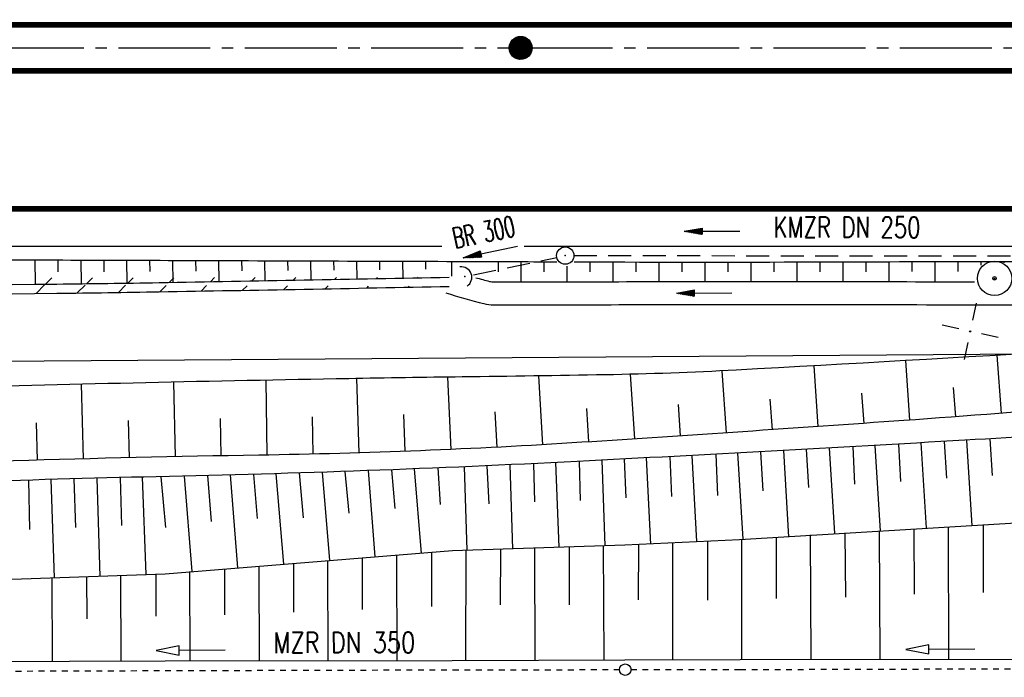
# Model space of a CAD drawing. Extents: x -134 to 1642, y -665 to 1050.
# Tile 34 of 88: x 782 to 867, y 159 to 217. Entities that reach past the tile are written whole.
import ezdxf
from ezdxf.enums import TextEntityAlignment as Align

# ---------------------------------------------------------------- set-up
doc = ezdxf.new("R2010")
doc.units = 0
doc.header["$LTSCALE"] = 2
doc.header["$MEASUREMENT"] = 0
for name, pattern in [('ACAD_ISO03W100', [0.5, 0.25, -0.25]), ('ACHSE', [5.5, 4, -0.5, 0.5, -0.5]), ('AUSGEZOGEN', [0]), ('GESTRICH-X2', [1.5, 1, -0.5])]:
    doc.linetypes.add(name, pattern=pattern)
doc.layers.get('0').update_dxf_attribs({"color": 8, "linetype": 'AUSGEZOGEN'})
for name, color, linetype in [('ACHSETOP', 250, 'ACHSE'), ('BOESCHG', 8, 'AUSGEZOGEN'), ('Boeschungen', 15, 'CONTINUOUS'), ('DURCHL', 200, 'GESTRICH-X2'), ('FBRTOP', 8, 'AUSGEZOGEN'), ('GRENZL-BAB', 7, 'AUSGEZOGEN'), ('HEKT_B', 250, 'CONTINUOUS'), ('KANAL', 200, 'GESTRICH-X2'), ('MULDE', 8, 'AUSGEZOGEN'), ('NETZ', 250, 'AUSGEZOGEN'), ('PFEIL', 200, 'CONTINUOUS'), ('PFEILTOP', 8, 'AUSGEZOGEN'), ('PP', 8, 'AUSGEZOGEN'), ('Rinne', 200, 'CONTINUOUS'), ('SCHSYMBOL', 200, 'AUSGEZOGEN'), ('TEXTO', 200, 'CONTINUOUS'), ('Tiefenentwaesserung', 15, 'CONTINUOUS')]:
    doc.layers.add(name, color=color, linetype=linetype)
doc.styles.add('ROMANS', font='romans.shx', dxfattribs={"width": 0.8})

# ---------------------------------------------------------------- blocks, each defined once
blk = doc.blocks.new('IKR')
at = {"color": 0}
for p, q in [((0, 1), (0, 2.5)), ((-2.5, 0), (-1, 0)), ((1, 0), (2.5, 0)), ((0, -2.5), (0, -1))]:
    blk.add_line(p, q, dxfattribs=at)
blk.add_circle((0, 0), 0.05, dxfattribs=at)
blk.add_point((0, 0), dxfattribs=at)
blk = doc.blocks.new('*X17')
at = {"color": 0}
for p, q in [((212.234, 257.394), (213.242, 258.402)), ((212.236, 257.466), (213.169, 258.4)), ((212.237, 257.326), (213.31, 258.399)), ((212.244, 257.262), (213.373, 258.392)), ((212.244, 257.545), (213.09, 258.391)), ((212.254, 257.202), (213.434, 258.381)), ((212.261, 257.633), (213.003, 258.375)), ((212.268, 257.145), (213.491, 258.368)), ((212.284, 257.09), (213.545, 258.351)), ((212.29, 257.732), (212.903, 258.346)), ((212.303, 257.038), (213.597, 258.333)), ((212.324, 256.988), (213.647, 258.312)), ((212.343, 257.856), (212.779, 258.293)), ((212.347, 256.941), (213.694, 258.288)), ((212.372, 256.895), (213.74, 258.263)), ((212.399, 256.852), (213.783, 258.236)), ((212.428, 256.81), (213.825, 258.207)), ((212.459, 256.77), (213.865, 258.176)), ((212.492, 256.732), (213.903, 258.143)), ((212.526, 256.696), (213.939, 258.109)), ((212.563, 256.662), (213.974, 258.073)), ((212.601, 256.629), (214.006, 258.035)), ((212.64, 256.598), (214.037, 257.995)), ((212.682, 256.569), (214.066, 257.953)), ((212.726, 256.542), (214.093, 257.91)), ((212.771, 256.517), (214.119, 257.864)), ((212.819, 256.493), (214.142, 257.817)), ((212.868, 256.472), (214.163, 257.767)), ((212.92, 256.454), (214.182, 257.715)), ((212.975, 256.437), (214.198, 257.661)), ((213.032, 256.424), (214.211, 257.603)), ((213.092, 256.414), (214.222, 257.543)), ((213.156, 256.407), (214.229, 257.479)), ((213.224, 256.404), (214.232, 257.412)), ((213.296, 256.406), (214.23, 257.339)), ((213.375, 256.414), (214.222, 257.26)), ((213.463, 256.43), (214.205, 257.173)), ((213.563, 256.46), (214.176, 257.073)), ((213.686, 256.512), (214.123, 256.949))]:
    blk.add_line(p, q, dxfattribs=at)
blk = doc.blocks.new('SRMAST2')
at = {"color": 0}
blk.add_circle((0, 0), 0.999, dxfattribs=at)
blk.add_point((0, 0), dxfattribs=at)
blk.add_blockref('*X17', (-213.233, -257.403))
blk = doc.blocks.new('PKT')
at = {"color": 0}
blk.add_circle((0, 0), 0.15, dxfattribs=at)
blk.add_point((0, 0), dxfattribs=at)
blk = doc.blocks.new('PP')
at = {"color": 0}
blk.add_circle((0, -0.006), 1.493, dxfattribs=at)
blk.add_point((0, 0), dxfattribs=at)
blk = doc.blocks.new('GST')
at = {"color": 0}
blk.add_circle((0, 0), 0.75, dxfattribs=at)
blk.add_point((0, 0), dxfattribs=at)
blk = doc.blocks.new('10')
blk.add_blockref('GST', (0, 0))
blk = doc.blocks.new('42')
at = {"color": 0}
blk.add_arc((-0.025, -0.311), 0.91, 12.5363, 167.4637, dxfattribs=at)
blk.add_point((0, 0), dxfattribs=at)
blk = doc.blocks.new('PFEIL2')
at = {"color": 0}
for p, q in [((0.88, 0.002), (-2.401, -0.012)), ((0.881, -0.271), (0.879, 0.276)), ((0.879, 0.276), (2.429, 0.009)), ((0.911, 0.27), (0.879, 0.265)), ((0.965, 0.261), (0.879, 0.246)), ((1.019, 0.252), (0.879, 0.228)), ((1.073, 0.242), (0.879, 0.209)), ((1.127, 0.233), (0.879, 0.191)), ((1.181, 0.224), (0.879, 0.172)), ((1.235, 0.214), (0.879, 0.154)), ((1.289, 0.205), (0.879, 0.135)), ((1.343, 0.196), (0.879, 0.117)), ((1.397, 0.187), (0.879, 0.098)), ((1.451, 0.177), (0.879, 0.08)), ((1.505, 0.168), (0.879, 0.061)), ((1.559, 0.159), (0.88, 0.043)), ((1.613, 0.149), (0.88, 0.024)), ((1.668, 0.14), (0.88, 0.006)), ((1.722, 0.131), (0.88, -0.013)), ((1.776, 0.121), (0.88, -0.031)), ((1.83, 0.112), (0.88, -0.05)), ((1.884, 0.103), (0.88, -0.068)), ((1.938, 0.094), (0.88, -0.087)), ((1.992, 0.084), (0.88, -0.105)), ((2.046, 0.075), (0.88, -0.124)), ((2.1, 0.066), (0.88, -0.142)), ((2.154, 0.056), (0.88, -0.161)), ((2.208, 0.047), (0.88, -0.179)), ((2.262, 0.038), (0.881, -0.198)), ((2.316, 0.029), (0.881, -0.216)), ((2.37, 0.019), (0.881, -0.235)), ((2.424, 0.01), (0.881, -0.253)), ((2.429, 0.009), (0.881, -0.271))]:
    blk.add_line(p, q, dxfattribs=at)

msp = doc.modelspace()

# ---------------------------------------------------------------- hatches: boundary and pattern name
at = {"layer": 'Rinne'}
h = msp.add_hatch(dxfattribs=at)
h.set_pattern_fill('ANSI31', color=256, scale=20, style=0)
edge = h.paths.add_edge_path()
edge.add_arc((275.368, -21751.935), 21947.712, 89.378358, 89.4555825, ccw=False)
edge.add_arc((441.164, -6471.327), 6666.204, 89.2382346, 89.378358, ccw=False)
edge.add_arc((-14330.566, -1117453.652), 1117746.729, 89.236362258, 89.238234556, ccw=False)
edge.add_arc((523.427, -3023.766), 3217.854, 89.201464, 89.236359, ccw=False)
edge.add_arc((555.116, -750.211), 944.078, 86.947295, 89.201464, ccw=False)
edge.add_arc((625.86, 576.328), 384.346, 266.94729, 270.48051)
edge.add_arc((580.862, 5941.795), 5750.002, 270.4805116, 270.6623839)
edge.add_arc((762.642, -9781.389), 9974.234, 90.5242944, 90.662384, ccw=False)
edge.add_arc((2442.173, -193318.226), 193518.754, 90.51436533, 90.52429443, ccw=False)
edge.add_arc((253.376, 50487.94), 50297.236, 270.5143659, 270.5338415)
edge.add_arc((717.25, 703), 510.135, 270.53384, 270.62712)
edge.add_arc((-30540.738, 2856402.629), 2856380.831, 270.627124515, 270.628371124)
edge.add_arc((769.636, 1592.381), 1398.889, 270.628371, 270.993107)
edge.add_arc((599.067, 11432.088), 11240.074, 270.9931067, 271.1217788)
edge.add_arc((275.388, -21749.981), 21944.958, 89.378358, 89.4555885, ccw=False)
edge.add_arc((441.152, -6472.293), 6666.37, 89.2382342, 89.378358, ccw=False)
edge.add_arc((-14329.56, -1117377.592), 1117669.861, 89.236362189, 89.238234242, ccw=False)
edge.add_arc((523.399, -3025.408), 3218.696, 89.201476, 89.236361, ccw=False)
edge.add_arc((555.097, -751.146), 944.214, 86.947292, 89.201476, ccw=False)
edge.add_arc((625.852, 575.592), 384.41, 266.94729, 270.48049)
edge.add_arc((580.849, 5941.868), 5750.874, 270.4804911, 270.6623925)
edge.add_arc((762.68, -9785.498), 9977.542, 90.5242933, 90.6623925, ccw=False)
edge.add_arc((2442.714, -193377.718), 193577.449, 90.51436665, 90.5242933, ccw=False)
edge.add_arc((253.389, 50486.674), 50296.77, 270.514367, 270.533841)
edge.add_arc((717.258, 702.216), 510.151, 270.53384, 270.62712)
edge.add_arc((-30543.476, 2856652.631), 2856631.648, 270.627124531, 270.628371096)
edge.add_arc((769.646, 1591.701), 1399.009, 270.628371, 270.993107)
edge.add_arc((599.068, 11431.925), 11240.712, 270.9931067, 271.1217807)
h = msp.add_hatch(dxfattribs=at)
h.set_pattern_fill('ANSI31', color=256, scale=20, style=0)
edge = h.paths.add_edge_path()
edge.add_arc((639.264, -229.862), 468.994, 97.56045, 98.5249, ccw=False)
edge.add_arc((578.784, 225.815), 9.321, 90.71516, 97.56045, ccw=False)
edge.add_arc((667.449, -6877.287), 7112.976, 90.4538576, 90.7151605, ccw=False)
edge.add_arc((644.044, -3922.606), 4158.203, 90.112101, 90.453858, ccw=False)
edge.add_arc((2970.466, -1192978.703), 1193216.576, 90.108965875, 90.112100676, ccw=False)
edge.add_arc((709.221, -3986.094), 4221.816, 90.056265, 90.108966, ccw=False)
edge.add_line((705.075, 235.72), (793.275, 235.805))
edge.add_arc((682.615, 115104.427), 114868.675, 270.05519655, 270.08324691)
edge.add_arc((860.113, -7060.435), 7296.316, 89.9719489, 90.083247, ccw=False)
edge.add_arc((863.682, 229.302), 6.577, 80.49913, 89.97195, ccw=False)
edge.add_arc((850.919, 153.041), 83.9, 77.8496, 80.49913, ccw=False)
edge.add_arc((867.522, 230.16), 5.014, 71.90569, 77.8496, ccw=False)
edge.add_arc((858.933, 203.871), 32.67, 69.57811, 71.90569, ccw=False)
edge.add_arc((639.264, -229.557), 469.492, 97.56045, 98.52874, ccw=False)
edge.add_arc((578.729, 226.534), 9.402, 90.71401, 97.56045, ccw=False)
edge.add_arc((667.895, -6928.254), 7164.745, 90.4538576, 90.714007, ccw=False)
edge.add_arc((644.026, -3915.105), 4151.502, 90.112098, 90.453858, ccw=False)
edge.add_arc((2972.638, -1194119.305), 1194357.98, 90.10896588, 90.112097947, ccw=False)
edge.add_arc((709.216, -3982.003), 4218.525, 90.056265, 90.108966, ccw=False)
edge.add_line((705.074, 236.52), (793.274, 236.605))
edge.add_arc((681.707, 116046.703), 115810.152, 270.05519674, 270.08297763)
edge.add_arc((860.34, -7298.993), 7535.674, 89.97407, 90.0829777, ccw=False)
edge.add_arc((863.748, 229.962), 6.718, 80.49913, 89.97407, ccw=False)
edge.add_arc((850.571, 151.231), 86.544, 77.86199, 80.49913, ccw=False)
edge.add_arc((867.68, 230.779), 5.177, 71.90569, 77.86199, ccw=False)
edge.add_arc((858.871, 203.818), 33.541, 69.5666, 71.90569, ccw=False)

# ---------------------------------------------------------------- linework, layer by layer
at = {"layer": 'ACHSETOP'}
msp.add_lwpolyline([(25, 214.131), (100.342, 214.131), (250.342, 214.132), (450.342, 214.131), (625.342, 214.131), (825.342, 214.131), (900.342, 214.131), (950, 214.131)], dxfattribs=at)
at = {"layer": 'BOESCHG'}
for p, q in [((783.125, 193.555), (783.102, 195.679)), ((785.113, 194.624), (785.102, 195.672)), ((787.125, 193.6), (787.099, 195.665)), ((789.11, 194.642), (789.096, 195.657)), ((791.124, 193.656), (791.094, 195.65)), ((793.108, 194.666), (793.091, 195.643)), ((795.124, 193.723), (795.09, 195.636)), ((797.107, 194.693), (797.09, 195.628)), ((799.123, 193.793), (799.091, 195.621)), ((801.107, 194.722), (801.091, 195.614)), ((803.122, 193.865), (803.091, 195.607)), ((805.107, 194.751), (805.091, 195.6)), ((807.122, 193.939), (807.091, 195.592)), ((809.106, 194.78), (809.091, 195.585)), ((811.121, 194.013), (811.092, 195.578)), ((813.106, 194.811), (813.092, 195.571)), ((815.12, 194.089), (815.092, 195.563)), ((817.105, 194.876), (817.092, 195.556)), ((819.314, 195.548), (819.315, 194.269)), ((823.401, 194.645), (823.401, 195.533)), ((825.4, 193.757), (825.399, 195.526)), ((827.398, 194.639), (827.397, 195.519)), ((831.397, 194.638), (831.394, 195.505)), ((832.491, 195.5), (832.491, 195.502)), ((833.4, 193.779), (833.395, 195.499)), ((834.491, 195.496), (834.491, 195.497)), ((835.398, 194.639), (835.396, 195.494)), ((836.491, 195.491), (836.491, 195.493)), ((837.4, 193.788), (837.397, 195.491)), ((838.491, 195.489), (838.491, 195.49)), ((839.399, 194.64), (839.398, 195.489)), ((840.491, 195.487), (840.491, 195.489)), ((841.4, 193.793), (841.399, 195.488)), ((842.491, 195.488), (842.491, 195.489)), ((843.4, 194.641), (843.4, 195.489)), ((844.491, 195.489), (844.491, 195.491)), ((845.4, 193.794), (845.4, 195.491)), ((846.491, 195.492), (846.491, 195.493)), ((847.4, 194.644), (847.401, 195.494)), ((848.491, 195.495), (848.491, 195.497)), ((849.4, 193.793), (849.401, 195.499)), ((850.491, 195.502), (850.491, 195.503)), ((851.401, 194.648), (851.401, 195.505)), ((852.491, 195.507), (852.491, 195.509)), ((853.4, 193.79), (853.402, 195.511)), ((854.491, 195.514), (854.491, 195.515)), ((855.401, 194.652), (855.402, 195.516)), ((856.491, 195.518), (856.491, 195.52)), ((857.4, 193.785), (857.403, 195.521)), ((858.491, 195.524), (858.491, 195.525)), ((859.402, 194.654), (859.403, 195.526)), ((860.491, 195.528), (860.491, 195.53)), ((861.4, 193.778), (861.404, 195.531)), ((862.491, 195.533), (862.491, 195.534)), ((863.402, 194.654), (863.404, 195.535)), ((864.491, 195.536), (864.491, 195.538)), ((865.404, 195.209), (865.405, 195.539)), ((866.491, 195.541), (866.491, 195.542)), ((867.405, 195.425), (867.405, 195.542)), ((829.4, 193.765), (829.396, 195.128)), ((858.811, 186.911), (859.182, 181.73)), ((866.77, 187.37), (867.16, 182.323)), ((842.857, 186.018), (843.22, 180.623)), ((850.835, 186.459), (851.201, 181.169)), ((795.137, 185.034), (795.273, 178.545)), ((803.163, 185.201), (803.272, 178.689)), ((811.072, 185.349), (811.27, 178.878)), ((818.984, 185.472), (819.264, 179.178)), ((826.904, 185.581), (827.253, 179.588)), ((834.87, 185.718), (835.237, 180.094)), ((787.101, 184.851), (787.276, 178.354)), ((862.981, 184.58), (863.171, 182.021)), ((847.028, 183.565), (847.211, 180.894)), ((855.007, 184.066), (855.192, 181.447)), ((831.059, 182.739), (831.246, 179.835)), ((839.047, 183.099), (839.229, 180.357)), ((791.197, 181.7), (791.274, 178.456)), ((799.214, 181.871), (799.272, 178.623)), ((807.194, 182.023), (807.271, 178.77)), ((815.147, 182.214), (815.267, 179.014)), ((823.101, 182.447), (823.259, 179.369)), ((783.18, 181.496), (783.277, 178.24))]:
    msp.add_line(p, q, dxfattribs=at)
for points in [[(582.026, 193.872, -0.006033), (587.729, 194.659, -0.016653), (589.806, 194.849, -0.001795), (603.829, 195.618, -0.012088), (605.914, 195.674, -0.002097), (617.412, 195.658, 0.002164), (628.558, 195.644, 0.000059), (653.315, 195.723, -0.00009), (669.374, 195.773, -0.000098), (718.043, 195.907, -0.001325), (721.64, 195.907, -0.0003), (734.18, 195.865, 0.000075), (784.109, 195.675, 0.000008), (795.388, 195.635, 0.000002), (820.491, 195.544, 0.001684)], [(820.491, 195.544, 0.000001), (828.482, 195.515, 0.001684)], [(829.995, 195.51, 0.000001), (830.639, 195.507, 0.001684), (850.787, 195.503, -0.0006), (877.482, 195.554, -0.007602)], [(930.561, 193.337, -0.00573), (909.546, 190.216, -0.018337), (902.939, 189.557, -0.001856), (844.104, 186.084, -0.009597), (832.711, 185.673, -0.001011), (820.265, 185.489, 0.001274), (810.391, 185.337, 0.002252), (775.086, 184.546, 0.004444), (757.201, 183.905, 0.014651), (740.954, 182.7, -0.009425), (715.721, 180.565, -0.003909), (664.281, 177.589, -0.006129), (631.437, 176.35, -0.00161), (597.839, 175.603, 0.001441)], [(930.947, 187.533, 0.005259), (929.708, 187.449, 0.001252), (903.175, 185.318, 0.000608), (889.045, 184.13, -0.00062), (875.183, 182.965, -0.002897), (858.674, 181.695, -0.001709), (830.666, 179.798, -0.012185), (802.569, 178.679, 0.008019), (759.866, 177.334, 0.005514), (732.966, 175.757, 0.018975), (725.179, 174.917, 0.029447), (722.58, 174.378, -0.036848), (720.496, 173.978, -0.032881), (708.592, 173.381, 0.013279), (679.107, 173.057, 0.001265), (648.207, 171.818, -0.002776), (634.122, 171.296, -0.002257), (596.064, 170.27, -0.002157)], [(950, 185.741, 0.004375), (946.223, 185.605, 0.004247), (924.853, 184.462, 0.003972), (902.027, 182.864, 0.002214), (888.149, 181.72, -0.003131), (878.333, 180.929, -0.004019), (863.993, 179.98, -0.00171), (830.266, 178.134, -0.007403), (793.635, 176.799, 0.007905), (759.333, 175.515, 0.011087), (737.971, 173.901, -0.017972), (724.778, 173.086, -0.000122), (722.363, 173.025, -0.00016), (720.518, 172.979, -0.00117), (699.729, 172.516, 0.001181), (679.138, 172.058, 0.006251), (660.222, 171.355, -0.004535), (634.153, 170.297, -0.002257), (596.09, 169.27, -0.002157)]]:
    msp.add_lwpolyline(points, format="xyb", dxfattribs=at)
at = {"layer": 'Boeschungen', "linetype": 'Continuous'}
for points in [[(864.635, 172.542), (864.159, 179.989)], [(866.164, 180.108), (866.376, 176.905)], [(848.674, 171.582), (848.23, 179.088)], [(850.188, 179.196), (850.393, 175.867)], [(852.67, 171.847), (852.211, 179.309)], [(854.246, 179.422), (854.393, 176.161)], [(856.655, 172.062), (856.195, 179.532)], [(858.224, 179.647), (858.385, 176.387)], [(860.65, 172.326), (860.175, 179.759)], [(862.181, 179.874), (862.393, 176.674)], [(832.697, 170.78), (832.437, 178.246)], [(834.335, 178.345), (834.488, 174.958)], [(836.671, 170.946), (836.304, 178.448)], [(838.326, 178.554), (838.469, 175.071)], [(840.656, 171.162), (840.273, 178.658)], [(842.311, 178.767), (842.458, 175.182)], [(844.69, 171.367), (844.245, 178.871)], [(846.203, 178.977), (846.412, 175.579)], [(812.696, 169.821), (812.112, 177.337)], [(814.116, 177.412), (814.395, 174.034)], [(816.702, 170.134), (816.094, 177.489)], [(818.123, 177.571), (818.35, 174.379)], [(820.697, 170.399), (820.459, 177.67)], [(822.397, 177.756), (822.561, 174.439)], [(824.661, 170.516), (824.436, 177.849)], [(826.462, 177.945), (826.558, 174.613)], [(828.684, 170.672), (828.412, 178.041)], [(830.436, 178.143), (830.534, 174.725)], [(782.513, 176.502), (782.621, 172.209)], [(784.788, 168.009), (784.508, 176.564)], [(786.456, 176.62), (786.627, 172.378)], [(788.752, 168.126), (788.488, 176.676)], [(790.512, 176.727), (790.617, 172.555)], [(792.775, 168.283), (792.449, 176.773)], [(794.042, 176.808), (794.44, 172.383)], [(796.771, 168.547), (796.086, 176.855)], [(798.106, 176.904), (798.423, 172.904)], [(800.728, 168.871), (800.086, 176.956)], [(802.091, 177.011), (802.413, 173.18)], [(804.733, 169.184), (804.07, 177.069)], [(806.075, 177.131), (806.421, 173.237)], [(808.739, 169.497), (808.116, 177.197)], [(810.059, 177.264), (810.399, 173.64)], [(689.348, 165.598), (694.412, 165.642), (719.403, 166.497), (744.425, 166.783), (764.401, 167.389), (769.384, 167.492), (794.424, 168.337), (819.412, 170.369), (834.405, 170.872), (844.375, 171.332), (869.405, 172.844), (894.413, 173.542), (904.387, 173.541), (919.382, 173.584), (933.751, 173.629)], [(859.56, 172.254), (859.564, 166.576)], [(862.589, 160.917), (862.564, 172.426)], [(865.567, 172.597), (865.589, 166.711)], [(844.583, 160.904), (844.581, 171.339)], [(847.585, 171.51), (847.565, 166.195)], [(850.614, 160.897), (850.55, 171.741)], [(853.553, 171.912), (853.589, 166.333)], [(856.607, 160.906), (856.557, 172.083)], [(823.582, 170.493), (823.559, 165.639)], [(826.616, 160.837), (826.564, 170.567)], [(829.557, 170.689), (829.573, 165.658)], [(832.598, 160.844), (832.55, 170.811)], [(835.592, 170.923), (835.577, 166.082)], [(838.589, 163.413), (838.585, 171.045)], [(841.588, 171.217), (841.6, 166.048)], [(811.547, 169.711), (811.56, 165.258)], [(814.593, 160.82), (814.572, 169.98)], [(817.586, 170.2), (817.594, 165.492)], [(820.575, 160.809), (820.589, 170.371)], [(799.579, 168.76), (799.588, 164.769)], [(802.618, 160.791), (802.592, 168.98)], [(805.568, 169.26), (805.574, 165.013)], [(808.6, 160.781), (808.582, 169.48)], [(784.602, 160.734), (784.582, 168.002)], [(787.575, 168.124), (787.599, 164.427)], [(790.584, 160.753), (790.558, 168.198)], [(793.599, 168.31), (793.602, 164.653)], [(796.577, 160.763), (796.565, 168.54)], [(838.591, 160.866), (838.589, 163.413)], [(684.444, 160.47), (689.413, 160.479), (694.434, 160.523), (719.403, 160.564), (744.432, 160.644), (764.438, 160.681), (769.401, 160.686), (794.429, 160.766), (819.398, 160.807), (834.393, 160.85), (844.426, 160.887), (869.395, 160.929), (894.424, 161.009), (904.397, 161.008), (919.393, 161.05), (944.421, 161.13), (950, 161.137)]]:
    msp.add_lwpolyline(points, dxfattribs=at)
at = {"layer": 'DURCHL'}
msp.add_line((821.231, 194.389), (828.492, 195.893), dxfattribs=at)
at = {"layer": 'FBRTOP', "const_width": 0.5}
for points in [[(25, 216.131, -0.000001), (50.342, 216.131, 0.000001), (100.342, 216.131, 0.000002), (175.342, 216.131, -0.000002), (250.342, 216.132, -0.000001), (350.342, 216.132, 0.000001), (450.342, 216.131), (625.342, 216.131), (825.342, 216.131, 0.000002), (841.413, 216.131, 0), (900.342, 216.131)], [(25, 212.131, -0.000001), (50.342, 212.131, 0.000001), (100.342, 212.131, 0.000002), (175.342, 212.131, -0.000002), (250.342, 212.132, -0.000001), (350.342, 212.132, 0.000001), (450.342, 212.131), (625.342, 212.131), (825.342, 212.131, 0.000002), (841.413, 212.131, 0), (900.342, 212.131)]]:
    msp.add_lwpolyline(points, format="xyb", dxfattribs=at)
msp.add_lwpolyline([(25, 200.131), (100.342, 200.131), (250.342, 200.132), (450.342, 200.131), (625.342, 200.131), (825.342, 200.131), (900.342, 200.131)], dxfattribs=at)
at = {"layer": 'FBRTOP'}
for points in [[(500.94, 196.881), (625.342, 196.881), (818.473, 196.881)], [(825.659, 196.881), (900.342, 196.881)]]:
    msp.add_lwpolyline(points, dxfattribs=at)
at = {"layer": 'GRENZL-BAB'}
msp.add_line((899.44, 187.686), (717.741, 186.373), dxfattribs=at)
at = {"layer": 'KANAL'}
for p, q in [((821.231, 194.389), (828.492, 195.893)), ((829.965, 196.056), (877.461, 196.019))]:
    msp.add_line(p, q, dxfattribs=at)
at = {"layer": 'MULDE'}
for points in [[(821.447, 194.127, 0.004235), (822.644, 193.805, 0.063597), (823.001, 193.759, 0.001196), (830.502, 193.77, -0.00083), (841.324, 193.794, -0.000774), (864.823, 193.771, 0.001981)], [(818.83, 192.813, 0.011446), (822.139, 191.869, 0.063597), (822.999, 191.759, 0.001196), (830.51, 191.77, -0.00083), (841.325, 191.794, -0.000886), (868.216, 191.761, 0.001981), (880.253, 191.773, 0.046083), (888.737, 192.599, -0.047205), (896.655, 193.352, -0.000382), (910.624, 193.348, 0.000267), (930.561, 193.337)]]:
    msp.add_lwpolyline(points, format="xyb", dxfattribs=at)
at = {"layer": 'Rinne', "flags": 128}
for points in [[(483.909, 194.786, -0.000337), (513.489, 194.485, -0.000611), (529.791, 194.288, -0.000008), (566.313, 193.802, -0.000152), (568.273, 193.775, -0.009836), (605.392, 192.527, 0.015418), (629.084, 191.996, 0.000794), (647.335, 192.178, -0.000603), (671.372, 192.427, -0.000043), (704.907, 192.731, 0.000085), (722.003, 192.887, 0.000407), (722.834, 192.895, 0.000005), (784.977, 193.576, 0.001591), (793.881, 193.702, 0.000561), (819.12, 194.168)], [(483.901, 193.986, -0.000337), (513.479, 193.685, -0.000611), (529.781, 193.488, -0.000008), (566.296, 193.002, -0.000152), (568.256, 192.976, -0.009836), (605.381, 191.727, 0.015418), (629.076, 191.195, 0.000794), (647.333, 191.378, -0.000603), (671.38, 191.627, -0.000043), (704.917, 191.931, 0.000085), (722.011, 192.087, 0.000407), (722.842, 192.095, 0.000005), (784.989, 192.776, 0.001591), (793.894, 192.902, 0.000561), (819.133, 193.368)]]:
    msp.add_lwpolyline(points, format="xyb", dxfattribs=at)
at = {"layer": 'Tiefenentwaesserung', "linetype": 'Continuous'}
for points in [[(799.644, 161.706), (795.645, 161.68), (795.642, 162.08), (793.645, 161.667), (795.647, 161.28), (795.645, 161.68)], [(864.86, 161.787), (860.86, 161.777), (860.859, 162.177), (858.86, 161.772), (860.861, 161.377), (860.86, 161.777)]]:
    msp.add_lwpolyline(points, dxfattribs=at)
at = {"layer": 'Tiefenentwaesserung', "linetype": 'ACAD_ISO03W100'}
for points in [[(834.943, 160.012), (844.445, 160.02), (869.437, 160.093), (894.429, 160.166), (904.143, 160.194)], [(764.775, 159.839), (769.409, 159.853), (784.506, 159.897)], [(784.437, 159.899), (794.414, 159.928), (819.456, 159.998), (833.943, 160.011)]]:
    msp.add_lwpolyline(points, dxfattribs=at)
at = {"layer": 'Tiefenentwaesserung', "linetype": 'Continuous'}
msp.add_circle((834.443, 160.011), 0.5, dxfattribs=at)

# ---------------------------------------------------------------- block references
at = {"layer": 'HEKT_B', "rotation": 77.841165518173}
msp.add_blockref('SRMAST2', (825.342, 214.131), dxfattribs=at)
at = {"layer": 'NETZ', "rotation": 167.8411}
msp.add_blockref('IKR', (864.443, 189.457), dxfattribs=at)
at = {"layer": 'PFEIL'}
for p, rotation in [((842.01, 198.181), 179.9605655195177), ((822.731, 196.371), 191.6738655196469)]:
    msp.add_blockref('PFEIL2', p, dxfattribs=dict(at, rotation=rotation))
at = {"layer": 'PFEILTOP', "rotation": 179.7906298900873}
msp.add_blockref('PFEIL2', (841.324, 192.794), dxfattribs=at)
at = {"layer": 'PP', "rotation": 77.841165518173}
for name in ['PP', 'PKT']:
    msp.add_blockref(name, (866.564, 194.069), dxfattribs=at)
at = {"layer": 'SCHSYMBOL'}
for name, p, rotation in [('10', (829.224, 196.051), 359.9999655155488), ('42', (820.487, 194.245), 290.3783150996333)]:
    msp.add_blockref(name, p, dxfattribs=dict(at, rotation=rotation))

# ---------------------------------------------------------------- texts
at = {"layer": 'TEXTO', "style": 'ROMANS'}
for s, rotation, width, p in [('BR 300', 11.67387, 0.6, (822.311, 197.209)), ('KMZR DN 250', 359.96057, 0.75, (853.737, 197.615))]:
    msp.add_text(s, height=1.8, rotation=rotation, dxfattribs=dict(at, width=width)).set_placement(p, align=Align.CENTER)
at = {"layer": 'Tiefenentwaesserung', "linetype": 'Continuous', "style": 'ROMANS', "oblique": 0, "width": 0.8}
msp.add_text('MZR DN 350', height=1.8, rotation=0.13926, dxfattribs=at).set_placement((803.83, 161.456))

doc.saveas('drawing.dxf')
